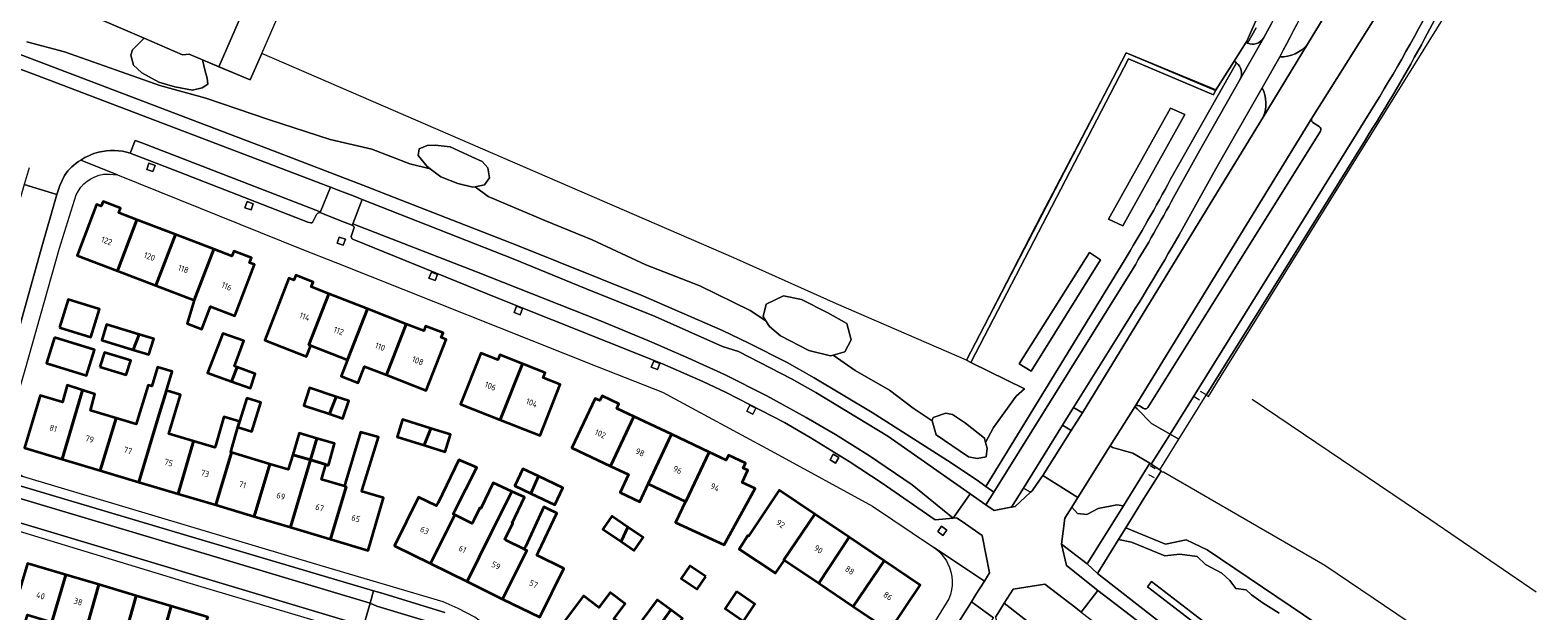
# Model space of a CAD drawing. Extents: x 151587 to 155483, y 462503 to 464608.
# Tile 132 of 236: x 153651 to 153873, y 463697 to 463782. Entities that reach past the tile are written whole.
import ezdxf
from ezdxf.enums import TextEntityAlignment as Align

# ---------------------------------------------------------------- set-up
doc = ezdxf.new("R2010")
doc.units = 0
doc.header["$LTSCALE"] = 0.5
for name, color, linetype, lineweight in [('B-RO-GR-BEPLANTING_CULTUUR_BOSPLANTSOEN-GV', 251, 'CONTINUOUS', 18), ('B-RO-GR-BEPLANTING_CULTUUR_HEESTERS-GV', 251, 'CONTINUOUS', 18), ('B-RO-GR-GROENVOORZIENING-GV', 251, 'CONTINUOUS', 18), ('B-RO-GR-HAAG-GV', 251, 'CONTINUOUS', 13), ('B-RO-IE-TERREINAFSCHEIDING_KUNSTMATIG_HEKWERK-G', 251, 'IE-TERREINAFSCHEIDING-KUNSTMATIG', 18), ('B-RO-OG-BEBOUWING-GV', 6, 'CONTINUOUS', 35), ('B-RO-OG-BEBOUWING-T18', 1, 'CONTINUOUS', 18), ('B-RO-OG-TERREIN_CULTUURSCHEIDING-GV', 251, 'CONTINUOUS', 18), ('B-RO-VH-VERHARDING_ASFALT-GV', 251, 'CONTINUOUS', 18), ('B-RO-VH-VERHARDING_BETONSTRAATSTEEN-GV', 251, 'CONTINUOUS', 18), ('B-RO-VH-VERHARDING_STRAATBAKSTEEN-GV', 251, 'CONTINUOUS', 18), ('B-RO-VH-VERHARDING_TEGEL-GV', 251, 'CONTINUOUS', 18)]:
    doc.layers.add(name, color=color, linetype=linetype, lineweight=lineweight)
doc.styles.add('NLCS-ISO-M200-T18', font='NLCS-ISO.ttf', dxfattribs={"height": 0.36})
doc.linetypes.add('IE-TERREINAFSCHEIDING-KUNSTMATIG', pattern='A,4,[82,NLCS.SHX,S=0.75,R=90,X=0,Y=0],4,-2', length=10)

msp = doc.modelspace()

# ---------------------------------------------------------------- linework, layer by layer
at = {"layer": 'B-RO-GR-BEPLANTING_CULTUUR_BOSPLANTSOEN-GV', "flags": 128}
msp.add_lwpolyline([(153883.464, 463674.623), (153860.93, 463690.085), (153841.525, 463703.221), (153817.722, 463716.972), (153817.484, 463717.005), (153817.385, 463717.194), (153817.025, 463716.622), (153814.831, 463713.085), (153812.15, 463708.763), (153818.019, 463706.374), (153821.047, 463707.008), (153824.146, 463705.529), (153858.799, 463682.145), (153858.165, 463677.99), (153856.052, 463671.369), (153856.616, 463669.256), (153861.053, 463664.96), (153865.349, 463660.382), (153867.181, 463657.635), (153883.814, 463655.565)], dxfattribs=at)
at = {"layer": 'B-RO-GR-BEPLANTING_CULTUUR_HEESTERS-GV', "flags": 128}
for points in [[(153650.007, 463780.548), (153655.581, 463779.054), (153663.086, 463776.395), (153669.644, 463774.064), (153676.421, 463772.206), (153685.821, 463769.001), (153694.784, 463766.123), (153700.941, 463764.666), (153706.515, 463762.517), (153709.543, 463761.78), (153709.065, 463762.146), (153707.76, 463763.756), (153707.89, 463764.756), (153709.108, 463765.234), (153710.283, 463765.278), (153712.457, 463765.017), (153715.676, 463763.538), (153717.198, 463762.886), (153718.024, 463761.929), (153718.285, 463760.45), (153717.546, 463759.406), (153716.179, 463759.133), (153718.065, 463757.709), (153726.444, 463754.139), (153733.403, 463751.298), (153741.346, 463747.619), (153749.325, 463744.486), (153756.721, 463740.843), (153759.052, 463739.339), (153758.647, 463739.965), (153759.082, 463741.791), (153761.648, 463743.053), (153764.301, 463742.487), (153768.216, 463740.53), (153770.999, 463738.921), (153771.652, 463736.529), (153770.695, 463734.746), (153768.961, 463734.276), (153772.205, 463732.027), (153777.269, 463729.113), (153780.767, 463726.454), (153783.61, 463724.583), (153783.577, 463724.698), (153783.715, 463725.044), (153785.586, 463725.691), (153786.579, 463725.506), (153788.52, 463724.236), (153791.314, 463721.995), (153791.479, 463721.395), (153792.644, 463723.613), (153795.96, 463728.24), (153797.208, 463729.293), (153789.273, 463733.2), (153788.652, 463733.522), (153769.453, 463741.865), (153754.305, 463748.633), (153684.7, 463778.823), (153682.994, 463774.907), (153678.365, 463776.854), (153675.932, 463777.878), (153676.314, 463776.195), (153676.619, 463775.151), (153676.706, 463774.281), (153675.879, 463773.759), (153674.444, 463773.411), (153671.835, 463773.889), (153669.486, 463774.585), (153667.007, 463775.934), (153665.746, 463777.064), (153665.354, 463778.543), (153665.615, 463779.326), (153667.34, 463781.051), (153652.764, 463787.374)], [(153858.799, 463682.145), (153824.146, 463705.529), (153821.047, 463707.008), (153818.019, 463706.374), (153812.15, 463708.763), (153811.101, 463707.071), (153813.014, 463706.661), (153817.89, 463704.624), (153820.146, 463704.915), (153822.693, 463704.551), (153823.93, 463703.387), (153826.332, 463702.077), (153827.496, 463700.986), (153828.369, 463699.821), (153829.897, 463699.603), (153830.698, 463698.876), (153832.444, 463697.639), (153834.773, 463696.183)]]:
    msp.add_lwpolyline(points, dxfattribs=at)
for points in [[(153675.932, 463777.878), (153673.989, 463778.696), (153672.989, 463778.6), (153667.34, 463781.051), (153665.615, 463779.326), (153665.354, 463778.543), (153665.746, 463777.064), (153667.007, 463775.934), (153669.486, 463774.585), (153671.835, 463773.889), (153674.444, 463773.411), (153675.879, 463773.759), (153676.706, 463774.281), (153676.619, 463775.151), (153676.314, 463776.195)], [(153716.179, 463759.133), (153717.546, 463759.406), (153718.285, 463760.45), (153718.024, 463761.929), (153717.198, 463762.886), (153715.676, 463763.538), (153712.457, 463765.017), (153710.283, 463765.278), (153709.108, 463765.234), (153707.89, 463764.756), (153707.76, 463763.756), (153709.065, 463762.146), (153709.543, 463761.78), (153711.109, 463760.581), (153713.588, 463759.624), (153715.806, 463759.058)], [(153768.961, 463734.276), (153770.695, 463734.746), (153771.652, 463736.529), (153770.999, 463738.921), (153768.216, 463740.53), (153764.301, 463742.487), (153761.648, 463743.053), (153759.082, 463741.791), (153758.647, 463739.965), (153759.052, 463739.339), (153759.604, 463738.486), (153761.213, 463737.138), (153765.389, 463734.963), (153768.607, 463734.18)], [(153783.61, 463724.583), (153784.201, 463722.526), (153788.937, 463719.246), (153790.206, 463718.993), (153791.568, 463719.27), (153791.707, 463720.563), (153791.479, 463721.395), (153791.314, 463721.995), (153788.52, 463724.236), (153786.579, 463725.506), (153785.586, 463725.691), (153783.715, 463725.044), (153783.577, 463724.698)]]:
    msp.add_lwpolyline(points, close=True, dxfattribs=at)
at = {"layer": 'B-RO-GR-GROENVOORZIENING-GV', "flags": 128}
for points in [[(153789.273, 463733.2), (153812.53, 463778.019), (153825.115, 463772.688), (153825.388, 463773.333), (153812.207, 463778.916), (153788.652, 463733.522)], [(153668.627, 463761.382), (153668.947, 463762.287), (153668.042, 463762.607), (153667.722, 463761.703)], [(153683.107, 463755.71), (153683.427, 463756.615), (153682.522, 463756.935), (153682.202, 463756.031)], [(153696.695, 463750.486), (153697.015, 463751.391), (153696.11, 463751.711), (153695.79, 463750.807)], [(153709.716, 463746.531), (153709.353, 463745.642), (153710.241, 463745.279), (153710.604, 463746.167)], [(153722.24, 463741.485), (153721.895, 463740.589), (153722.79, 463740.244), (153723.135, 463741.14)], [(153742.506, 463733.397), (153742.155, 463732.503), (153743.048, 463732.152), (153743.399, 463733.045)], [(153756.257, 463726.024), (153757.109, 463725.581), (153757.552, 463726.432), (153756.701, 463726.875)], [(153768.989, 463719.648), (153768.516, 463718.813), (153769.35, 463718.339), (153769.824, 463719.174)], [(153784.975, 463709.005), (153784.41, 463708.228), (153785.185, 463707.663), (153785.75, 463708.439)]]:
    msp.add_lwpolyline(points, close=True, dxfattribs=at)
at = {"layer": 'B-RO-GR-HAAG-GV', "flags": 128}
msp.add_lwpolyline([(153789.273, 463733.2), (153812.53, 463778.019), (153825.115, 463772.688), (153825.388, 463773.333), (153812.207, 463778.916), (153788.652, 463733.522)], close=True, dxfattribs=at)
at = {"layer": 'B-RO-IE-TERREINAFSCHEIDING_KUNSTMATIG_HEKWERK-G', "flags": 128}
for points in [[(153829.898, 463780.455), (153829.999, 463780.614), (153841.615, 463806.975), (153841.45, 463807.086)], [(153826.092, 463730.983), (153862.343, 463789.367), (153866.336, 463795.302)], [(153828.124, 463777.653), (153829.898, 463780.455)], [(153825.449, 463773.432), (153823.781, 463774.123), (153812.207, 463778.916), (153799.731, 463755.019), (153788.652, 463733.522), (153769.453, 463741.865), (153754.305, 463748.633), (153684.7, 463778.823), (153682.994, 463774.907), (153675.932, 463777.878)], [(153788.652, 463733.522), (153812.207, 463778.916), (153825.388, 463773.333)], [(153825.388, 463773.333), (153828.124, 463777.653)], [(153824.341, 463728.165), (153826.092, 463730.983)], [(153823.008, 463727.638), (153822.258, 463728.138)], [(153823.11, 463728.936), (153823.907, 463728.493)], [(153830.818, 463727.781), (153857.136, 463709.949), (153872.707, 463699.337)], [(153816.509, 463717.467), (153815.73, 463717.939)], [(153816.406, 463716.178), (153815.556, 463716.593)]]:
    msp.add_lwpolyline(points, dxfattribs=at)
at = {"layer": 'B-RO-OG-BEBOUWING-GV', "flags": 128}
for points in [[(153663.382, 463746.707), (153666.256, 463754.247), (153663.579, 463755.268), (153663.851, 463755.983), (153661.277, 463756.964), (153661.004, 463756.249), (153660.285, 463756.523), (153657.44, 463748.976)], [(153663.382, 463746.707), (153669.054, 463744.543), (153671.932, 463752.084), (153666.256, 463754.247)], [(153671.932, 463752.084), (153669.054, 463744.543), (153674.732, 463742.375), (153677.608, 463749.92)], [(153677.608, 463749.92), (153674.732, 463742.375), (153673.661, 463738.924), (153675.826, 463738.092), (153677.122, 463741.463), (153680.691, 463740.091), (153683.594, 463747.64), (153682.875, 463747.914), (153683.145, 463748.624), (153680.556, 463749.61), (153680.286, 463748.899)], [(153691.93, 463735.687), (153691.613, 463735.811), (153694.555, 463743.343), (153691.993, 463744.346), (153692.272, 463745.057), (153689.705, 463746.07), (153689.423, 463745.351), (153688.698, 463745.635), (153685.114, 463736.478), (153691.297, 463734.058)], [(153654.854, 463738.349), (153659.456, 463736.92), (153660.745, 463741.076), (153656.143, 463742.504)], [(153694.555, 463743.343), (153691.613, 463735.811), (153691.93, 463735.687), (153697.342, 463733.577), (153700.282, 463741.102)], [(153697.342, 463733.577), (153696.404, 463731.176), (153698.894, 463730.203), (153699.831, 463732.606), (153703.072, 463731.342), (153706.009, 463738.861), (153700.282, 463741.102)], [(153654.086, 463736.902), (153652.914, 463733.099), (153658.841, 463731.271), (153660.014, 463735.075)], [(153666.575, 463737.339), (153661.788, 463738.812), (153661.077, 463736.501), (153665.709, 463735.075)], [(153665.709, 463735.075), (153668.042, 463734.357), (153668.754, 463736.669), (153666.575, 463737.339)], [(153680.235, 463730.381), (153681.065, 463732.509), (153680.678, 463732.651), (153682.035, 463736.392), (153678.95, 463737.493), (153676.67, 463731.653)], [(153706.009, 463738.861), (153703.072, 463731.342), (153708.935, 463729.055), (153711.871, 463736.583), (153711.153, 463736.861), (153711.429, 463737.574), (153708.852, 463738.57), (153708.576, 463737.857)], [(153660.814, 463732.57), (153664.701, 463731.355), (153665.359, 463733.459), (153661.471, 463734.673)], [(153723.139, 463732.985), (153719.82, 463734.298), (153719.527, 463733.557), (153716.983, 463734.564), (153714.01, 463727.051), (153719.872, 463724.73)], [(153666.562, 463715.537), (153669.418, 463725.08), (153670.608, 463729.056), (153671.439, 463731.834), (153669.3, 463732.505), (153668.469, 463729.694), (153667.921, 463729.857), (153666.298, 463724.587), (153666.148, 463724.083), (153663.206, 463724.961), (153660.856, 463717.239)], [(153680.235, 463730.381), (153683.006, 463729.392), (153683.721, 463731.53), (153681.065, 463732.509)], [(153723.139, 463732.985), (153719.872, 463724.73), (153725.734, 463722.41), (153728.708, 463729.923), (153726.193, 463730.919), (153726.486, 463731.66)], [(153655.23, 463718.917), (153658.21, 463729.111), (153655.965, 463729.829), (153655.269, 463727.329), (153651.975, 463728.311), (153649.668, 463720.576)], [(153660.856, 463717.239), (153663.206, 463724.961), (153659.426, 463726.088), (153660.076, 463728.515), (153658.21, 463729.111), (153655.23, 463718.917)], [(153672.333, 463713.815), (153674.623, 463721.555), (153670.955, 463722.649), (153672.681, 463728.437), (153670.608, 463729.056), (153669.418, 463725.08), (153666.562, 463715.537)], [(153681.167, 463723.643), (153683.194, 463722.994), (153684.546, 463727.264), (153682.465, 463727.94), (153681.383, 463724.454)], [(153694.695, 463725.584), (153695.669, 463728.123), (153691.746, 463729.43), (153690.887, 463726.852)], [(153695.669, 463728.123), (153694.695, 463725.584), (153696.66, 463724.929), (153697.519, 463727.507)], [(153736.118, 463717.899), (153739.56, 463725.21), (153737.059, 463726.387), (153737.384, 463727.08), (153734.883, 463728.257), (153734.557, 463727.565), (153733.86, 463727.893), (153730.419, 463720.583)], [(153681.383, 463724.454), (153679.086, 463725.157), (153677.896, 463721.049), (153677.767, 463720.617), (153674.623, 463721.555), (153672.333, 463713.815), (153677.887, 463712.158), (153680.211, 463719.888), (153680.102, 463719.921), (153680.22, 463720.319), (153681.167, 463723.643)], [(153708.644, 463720.965), (153709.615, 463723.462), (153705.442, 463724.78), (153704.637, 463722.23)], [(153708.644, 463720.965), (153711.74, 463719.987), (153712.545, 463722.537), (153709.615, 463723.462)], [(153741.682, 463715.28), (153745.124, 463722.59), (153739.56, 463725.21), (153736.118, 463717.899), (153738.787, 463716.643), (153737.544, 463714.001), (153740.439, 463712.638)], [(153689.25, 463719.573), (153691.858, 463718.795), (153692.808, 463721.982), (153690.196, 463722.744)], [(153694.515, 463718.002), (153695.42, 463721.22), (153692.808, 463721.982), (153691.858, 463718.795), (153694.115, 463718.121)], [(153696.882, 463714.915), (153697.125, 463714.843), (153694.807, 463707.111), (153700.356, 463705.456), (153702.663, 463713.191), (153699.45, 463714.15), (153699.514, 463714.366), (153701.921, 463722.149), (153699.245, 463722.906), (153697.001, 463715.312)], [(153745.124, 463722.59), (153741.682, 463715.28), (153747.183, 463712.69), (153747.247, 463712.66), (153750.689, 463719.971)], [(153683.543, 463710.471), (153685.88, 463718.197), (153680.211, 463719.888), (153677.887, 463712.158)], [(153685.88, 463718.197), (153683.543, 463710.471), (153688.899, 463708.874), (153691.858, 463718.795), (153689.25, 463719.573), (153688.598, 463717.386)], [(153747.183, 463712.69), (153745.736, 463709.585), (153752.902, 463706.247), (153757.468, 463714.579), (153755.536, 463715.478), (153756.388, 463717.287), (153755.701, 463717.611), (153756.026, 463718.303), (153753.52, 463719.483), (153753.194, 463718.791), (153750.689, 463719.971), (153747.247, 463712.66)], [(153694.807, 463707.111), (153697.125, 463714.843), (153696.882, 463714.915), (153693.486, 463715.928), (153694.115, 463718.121), (153691.858, 463718.795), (153688.899, 463708.874)], [(153709.599, 463703.504), (153713.18, 463710.684), (153712.943, 463710.801), (153713.174, 463711.27), (153716.391, 463717.675), (153713.77, 463718.837), (153710.715, 463712.487), (153710.482, 463712.014), (153707.814, 463713.329), (153704.267, 463706.132)], [(153725.519, 463716.394), (153723.212, 463717.486), (153722.018, 463714.962), (153724.381, 463713.844)], [(153714.968, 463700.858), (153718.539, 463708.042), (153719.187, 463709.344), (153721.581, 463714.161), (153718.837, 463715.437), (153716.999, 463711.653), (153716.837, 463711.734), (153715.971, 463709.897), (153715.738, 463709.423), (153713.18, 463710.684), (153709.599, 463703.504)], [(153725.519, 463716.394), (153724.381, 463713.844), (153727.907, 463712.175), (153729.101, 463714.699)], [(153714.968, 463700.858), (153720.216, 463698.271), (153723.804, 463705.447), (153723.411, 463705.641), (153720.704, 463706.976), (153720.547, 463707.053), (153721.727, 463709.444), (153721.62, 463709.49), (153723.432, 463713.301), (153721.581, 463714.161), (153719.187, 463709.344), (153718.539, 463708.042)], [(153761.812, 463703.988), (153761.691, 463704.069), (153766.266, 463710.797), (153761.031, 463714.319), (153756.489, 463707.57), (153756.398, 463707.629), (153755.128, 463705.649), (153760.479, 463702.081)], [(153720.216, 463698.271), (153725.705, 463695.566), (153729.252, 463702.762), (153725.244, 463704.738), (153725.49, 463705.237), (153728.194, 463710.966), (153726.875, 463711.588), (153726.302, 463711.858), (153723.625, 463706.075), (153723.411, 463705.641), (153723.804, 463705.447)], [(153738.695, 463708.892), (153736.308, 463710.516), (153734.989, 463708.577), (153737.686, 463706.742)], [(153761.812, 463703.988), (153766.847, 463700.6), (153771.346, 463707.378), (153766.266, 463710.797), (153761.691, 463704.069)], [(153737.686, 463706.742), (153739.617, 463705.429), (153740.936, 463707.368), (153738.695, 463708.892)], [(153771.346, 463707.378), (153766.847, 463700.6), (153771.935, 463697.176), (153776.509, 463703.904)], [(153655.755, 463701.842), (153650.14, 463703.511), (153646.233, 463690.452), (153646.638, 463690.325), (153648.314, 463689.827), (153650.126, 463695.923), (153650.601, 463695.782), (153653.718, 463694.855)], [(153776.509, 463703.904), (153771.935, 463697.176), (153777.275, 463693.583), (153781.817, 463700.332)], [(153656.948, 463687.317), (153660.627, 463700.394), (153655.755, 463701.842), (153653.718, 463694.855), (153656.719, 463693.963), (153654.922, 463687.919), (153656.689, 463687.394)], [(153750.175, 463701.584), (153747.82, 463703.181), (153746.56, 463701.322), (153748.915, 463699.726)], [(153660.627, 463700.394), (153656.948, 463687.317), (153658.933, 463686.727), (153660.73, 463692.772), (153664.161, 463691.752), (153666.159, 463698.749)], [(153731.989, 463688.731), (153736.854, 463695.194), (153736.646, 463695.35), (153738.304, 463697.562), (153736.069, 463699.237), (153734.411, 463697.024), (153732.132, 463698.731), (153727.283, 463692.256)], [(153754.706, 463699.36), (153753.025, 463696.858), (153755.769, 463695.015), (153757.45, 463697.518)], [(153667.555, 463684.131), (153671.304, 463697.219), (153666.159, 463698.749), (153664.161, 463691.752), (153667.348, 463690.805), (153665.542, 463684.73)], [(153671.304, 463697.219), (153667.555, 463684.131), (153669.571, 463683.532), (153671.387, 463689.642), (153674.648, 463688.673), (153676.711, 463695.612)], [(153731.989, 463688.731), (153736.637, 463685.25), (153741.441, 463691.758), (153742.758, 463693.541), (153745.052, 463696.648), (153743.035, 463698.147), (153739.79, 463693.777), (153739.415, 463693.276), (153736.854, 463695.194)], [(153741.42, 463681.667), (153746.243, 463688.162), (153743.231, 463690.418), (153743.6, 463690.912), (153746.736, 463695.398), (153745.052, 463696.648), (153742.758, 463693.541), (153741.441, 463691.758), (153736.637, 463685.25)]]:
    msp.add_lwpolyline(points, close=True, dxfattribs=at)
at = {"layer": 'B-RO-OG-TERREIN_CULTUURSCHEIDING-GV', "flags": 128}
for points in [[(153765.788, 463847.863), (153781.624, 463841.006), (153841.93, 463807.963), (153841.45, 463807.086), (153841.615, 463806.975), (153829.999, 463780.614), (153829.898, 463780.455), (153830.117, 463780.316), (153831.384, 463782.595)], [(153838.948, 463780.181), (153849.728, 463797.906), (153851.771, 463801.583)], [(153858.909, 463789.23), (153862.628, 463796.271), (153861.415, 463796.899), (153857.998, 463798.538), (153843.265, 463775.116), (153839.614, 463769.266)], [(153873.219, 463795.221), (153869.44, 463796.948), (153865.184, 463795.74), (153864.851, 463795.087), (153863.981, 463795.555), (153856.283, 463781.048)], [(153847.497, 463766.082), (153835.115, 463746.125), (153824.029, 463728.36), (153824.341, 463728.165), (153826.092, 463730.983), (153862.343, 463789.367), (153866.336, 463795.302), (153866.503, 463795.549), (153868.724, 463796.229), (153870.513, 463796.147), (153874.743, 463794.443), (153878.648, 463792.648), (153896.885, 463784.01), (153898.118, 463783.427), (153909.33, 463778.132), (153925.815, 463770.691)], [(153646.974, 463779.454), (153685.637, 463764.73), (153700.211, 463759.11), (153703.21, 463757.953), (153722.417, 463750.461), (153740.659, 463743.119), (153752.637, 463737.916), (153756.529, 463736.033), (153762.205, 463733.195), (153766.157, 463730.925), (153774.742, 463725.789), (153785.853, 463718.714), (153790.071, 463715.938), (153791.488, 463714.904), (153811.937, 463748.204)], [(153759.052, 463739.339), (153756.721, 463740.843), (153749.325, 463744.486), (153741.346, 463747.619), (153733.403, 463751.298), (153726.444, 463754.139), (153718.065, 463757.709), (153716.179, 463759.133), (153715.806, 463759.058), (153713.588, 463759.624), (153711.109, 463760.581), (153709.543, 463761.78), (153706.515, 463762.517), (153700.941, 463764.666), (153694.784, 463766.123), (153685.821, 463769.001), (153676.421, 463772.206), (153669.644, 463774.064), (153663.086, 463776.395), (153655.581, 463779.054), (153650.007, 463780.548)], [(153818.77, 463760.249), (153828.479, 463777.428), (153828.124, 463777.653), (153825.388, 463773.333), (153825.115, 463772.688), (153812.53, 463778.019), (153789.273, 463733.2), (153797.208, 463729.293), (153795.96, 463728.24), (153792.644, 463723.613), (153791.479, 463721.395), (153791.707, 463720.563), (153791.568, 463719.27), (153790.206, 463718.993), (153788.937, 463719.246), (153784.201, 463722.526), (153783.61, 463724.583), (153780.767, 463726.454), (153777.269, 463729.113), (153772.205, 463732.027), (153768.961, 463734.276), (153768.607, 463734.18), (153765.389, 463734.963), (153761.213, 463737.138), (153759.604, 463738.486), (153759.052, 463739.339)], [(153832.257, 463773.733), (153825.434, 463761.794), (153820.007, 463752.013)], [(153813.49, 463726.637), (153813.481, 463726.624), (153813.84, 463726.361), (153815.923, 463724.159), (153818.677, 463722.624), (153834.055, 463747.289), (153848.951, 463771.382)], [(153804.443, 463726.527), (153805.748, 463725.772), (153824.604, 463756.625), (153832.419, 463769.4)], [(153839.764, 463768.601), (153840.688, 463768.031)], [(153840.875, 463767.36), (153827.942, 463746.636), (153815.416, 463726.542)], [(153811.324, 463737.584), (153804.443, 463726.527)], [(153814.713, 463726.43), (153814.163, 463726.775)], [(153834.773, 463696.183), (153832.444, 463697.639), (153830.698, 463698.876), (153829.897, 463699.603), (153828.369, 463699.821), (153827.496, 463700.986), (153826.332, 463702.077), (153823.93, 463703.387), (153822.693, 463704.551), (153820.146, 463704.915), (153817.89, 463704.624), (153813.014, 463706.661), (153811.101, 463707.071), (153807.969, 463702.023), (153808.414, 463701.677), (153824.078, 463689.49)]]:
    msp.add_lwpolyline(points, dxfattribs=at)
at = {"layer": 'B-RO-OG-TERREIN_CULTUURSCHEIDING-GV'}
for points in [[(153842.492, 463794.205, -0.0259198), (153834.858, 463778.326)], [(153848.951, 463771.382, 0.0206348), (153858.909, 463789.23)], [(153834.858, 463778.326, 0.2403575), (153838.948, 463780.181)], [(153856.283, 463781.048, -0.0191129), (153847.497, 463766.082)], [(153832.419, 463769.4, 0.2307836), (153832.257, 463773.733)], [(153839.614, 463769.266, 0.4031849), (153839.764, 463768.601)], [(153840.688, 463768.031, -0.3890728), (153840.875, 463767.36)], [(153811.937, 463748.204, 0.0105778), (153818.77, 463760.249)], [(153820.007, 463752.013, -0.0114263), (153811.324, 463737.584)], [(153814.163, 463726.775, 0.4159265), (153813.49, 463726.637)], [(153815.416, 463726.542, -0.4381069), (153814.713, 463726.43)]]:
    msp.add_lwpolyline(points, format="xyb", dxfattribs=at)
at = {"layer": 'B-RO-OG-TERREIN_CULTUURSCHEIDING-GV', "flags": 128}
for points in [[(153818.756, 463770.713), (153820.857, 463769.8), (153811.722, 463753.358), (153809.621, 463754.363)], [(153818.756, 463770.713), (153809.621, 463754.363), (153811.722, 463753.358), (153820.857, 463769.8)], [(153808.432, 463748.354), (153806.776, 463749.426), (153796.44, 463732.984), (153798.174, 463731.895)], [(153808.432, 463748.354), (153798.174, 463731.895), (153796.44, 463732.984), (153806.776, 463749.426)], [(153798.098, 463714.025), (153798.279, 463714.193), (153798.324, 463714.234), (153799.001, 463715.199), (153799.899, 463716.494), (153804.091, 463723.144), (153802.832, 463723.914), (153797.047, 463714.63)], [(153805.074, 463713.238), (153804.194, 463711.832), (153805.009, 463710.881), (153806.392, 463710.736), (153808.066, 463711.609), (153810.831, 463712.192), (153811.802, 463712.042), (153815.7, 463718.306), (153813.175, 463719.796), (153810.198, 463720.631), (153809.836, 463720.878)], [(153806.463, 463703.465), (153811.802, 463712.042), (153810.831, 463712.192), (153808.066, 463711.609), (153806.392, 463710.736), (153805.009, 463710.881), (153804.194, 463711.832), (153803.178, 463710.207), (153802.684, 463706.351)], [(153815.344, 463700.051), (153848.594, 463674.455), (153849.204, 463675.247), (153815.954, 463700.843)], [(153815.344, 463700.051), (153815.954, 463700.843), (153849.204, 463675.247), (153848.594, 463674.455)]]:
    msp.add_lwpolyline(points, close=True, dxfattribs=at)
at = {"layer": 'B-RO-VH-VERHARDING_ASFALT-GV', "flags": 128}
for points in [[(153813.49, 463726.637), (153839.614, 463769.266), (153843.265, 463775.116), (153857.998, 463798.538), (153851.771, 463801.583), (153849.728, 463797.906), (153838.948, 463780.181), (153832.419, 463769.4), (153824.604, 463756.625), (153805.748, 463725.772), (153804.091, 463723.144), (153799.899, 463716.494), (153805.074, 463713.238), (153809.836, 463720.878), (153813.481, 463726.624)], [(153786.694, 463710.218), (153789.184, 463713.787), (153777.025, 463722.303), (153766.449, 463728.753), (153762.854, 463730.783), (153755.009, 463734.787), (153752.631, 463735.566), (153742.705, 463739.991), (153732.451, 463744.089), (153721.79, 463748.498), (153699.501, 463757.259), (153698.118, 463753.666), (153716.358, 463746.578), (153734.633, 463739.324), (153742.211, 463736.169), (153747.633, 463733.849), (153752.962, 463731.44), (153759.193, 463728.275), (153765.011, 463725.08), (153769.349, 463722.533), (153774.331, 463719.4), (153780.62, 463715.146)], [(153875.576, 463638.502), (153878.158, 463641.293), (153875.907, 463643.368), (153866.92, 463651.327), (153846.344, 463668.851), (153840.804, 463673.705), (153822.695, 463688.315), (153808.015, 463699.515), (153805.584, 463696.338), (153816.695, 463687.862), (153826.322, 463680.231), (153839.402, 463669.689), (153850.695, 463660.289), (153862.389, 463650.28)]]:
    msp.add_lwpolyline(points, close=True, dxfattribs=at)
for points in [[(153665.288, 463764.073), (153666.026, 463765.981), (153666.966, 463765.618), (153693.278, 463755.444), (153693.279, 463755.315), (153694.846, 463759.089), (153652.987, 463775.037), (153641.077, 463779.471), (153637.433, 463780.822), (153632.703, 463782.508), (153620.726, 463786.92), (153610.765, 463790.414), (153593.115, 463796.201), (153591.811, 463792.542), (153591.836, 463792.529), (153609.633, 463786.6), (153627.971, 463780.231), (153642.38, 463774.884), (153645.841, 463773.6), (153645.219, 463771.924)], [(153839.614, 463769.266), (153813.49, 463726.637)], [(153840.688, 463768.031), (153839.764, 463768.601)], [(153693.279, 463755.315), (153693.278, 463755.444), (153666.966, 463765.618), (153666.026, 463765.981), (153665.288, 463764.073), (153671.681, 463761.655), (153691.483, 463753.923), (153691.9, 463753.805)], [(153815.416, 463726.542), (153827.942, 463746.636), (153840.875, 463767.36)], [(153650.352, 463761.921), (153649.633, 463759.454), (153654.458, 463757.977), (153654.631, 463758.584), (153654.873, 463759.31), (153655.557, 463760.814)], [(153692.187, 463753.847), (153692.735, 463755.022)], [(153698.265, 463752.992), (153697.877, 463751.803)], [(153698.233, 463751.356), (153719.507, 463742.661), (153743.82, 463732.998), (153749.764, 463730.396), (153753.211, 463728.752), (153761.799, 463724.33), (153765.572, 463722.121), (153771.335, 463718.568), (153776.207, 463715.374), (153784.048, 463709.972), (153786.694, 463710.218), (153780.62, 463715.146), (153774.331, 463719.4), (153769.349, 463722.533), (153765.011, 463725.08), (153759.193, 463728.275), (153752.962, 463731.44), (153747.633, 463733.849), (153742.211, 463736.169), (153734.633, 463739.324), (153716.358, 463746.578), (153698.118, 463753.666), (153698.03, 463753.438)], [(153814.163, 463726.775), (153814.713, 463726.43)]]:
    msp.add_lwpolyline(points, dxfattribs=at)
at = {"layer": 'B-RO-VH-VERHARDING_ASFALT-GV'}
for points in [[(153839.764, 463768.601, -0.4031849), (153839.614, 463769.266)], [(153840.875, 463767.36, 0.3890728), (153840.688, 463768.031)], [(153657.969, 463763.07, -0.0804033), (153660.618, 463764.227)], [(153660.618, 463764.227, -0.1451795), (153665.288, 463764.073)], [(153655.557, 463760.814, -0.0921139), (153657.969, 463763.07)], [(153692.735, 463755.022, -0.3098766), (153693.279, 463755.315)], [(153691.9, 463753.805, 0.2647475), (153692.187, 463753.847)], [(153698.03, 463753.438, -0.5128418), (153698.265, 463752.992)], [(153697.877, 463751.803, 0.344902), (153698.233, 463751.356)], [(153813.49, 463726.637, -0.4159265), (153814.163, 463726.775)], [(153814.713, 463726.43, 0.4381069), (153815.416, 463726.542)]]:
    msp.add_lwpolyline(points, format="xyb", dxfattribs=at)
at = {"layer": 'B-RO-VH-VERHARDING_BETONSTRAATSTEEN-GV', "flags": 128}
for points in [[(153640.314, 463788.395), (153639.341, 463785.858), (153638.213, 463782.92), (153641.857, 463781.551), (153642.721, 463783.535), (153652.764, 463787.374), (153667.34, 463781.051), (153672.989, 463778.6), (153673.989, 463778.696), (153675.932, 463777.878), (153678.365, 463776.854), (153688.149, 463799.335), (153677.554, 463803.91), (153677.992, 463804.925), (153675.686, 463805.963)], [(153830.117, 463780.316), (153829.898, 463780.455), (153828.124, 463777.653), (153828.479, 463777.428)], [(153829.048, 463775.025), (153832.453, 463781.055)], [(153832.419, 463769.4), (153838.948, 463780.181)], [(153834.858, 463778.326), (153832.257, 463773.733)], [(153792.941, 463695.613), (153793.516, 463696.521), (153794.228, 463697.645), (153795.538, 463699.712), (153800.207, 463700.472), (153804.791, 463696.946), (153805.584, 463696.338), (153808.015, 463699.515), (153803.4, 463703.199), (153802.684, 463706.351), (153803.178, 463710.207), (153804.194, 463711.832), (153805.074, 463713.238), (153799.899, 463716.494), (153799.001, 463715.199), (153798.324, 463714.234), (153798.279, 463714.193), (153798.098, 463714.025), (153795.846, 463711.94), (153795.299, 463711.832), (153795.174, 463711.807), (153792.74, 463711.322), (153791.506, 463712.178), (153789.184, 463713.787), (153786.694, 463710.218), (153787.172, 463710.262), (153788.002, 463709.691), (153790.945, 463707.666), (153792.063, 463702.13), (153791.293, 463700.901), (153790.046, 463698.912), (153789.389, 463697.864), (153792.615, 463695.493)], [(153711.699, 463696.27), (153702.242, 463699.163), (153701.184, 463699.476), (153700.655, 463697.653), (153701.678, 463697.235), (153711.784, 463694.186), (153712.673, 463693.831), (153713.326, 463693.502), (153722.113, 463687.018), (153723.144, 463686.315), (153724.302, 463687.869)]]:
    msp.add_lwpolyline(points, dxfattribs=at)
for points in [[(153678.365, 463776.854), (153682.994, 463774.907), (153684.7, 463778.823), (153692.683, 463797.141), (153692.762, 463797.324), (153692.128, 463797.6), (153688.149, 463799.335)], [(153699.501, 463757.259), (153698.313, 463757.727), (153695.958, 463758.652), (153694.846, 463759.089), (153693.279, 463755.315), (153694.454, 463754.851), (153696.847, 463753.905), (153698.03, 463753.438), (153698.118, 463753.666)], [(153818.677, 463722.624), (153815.923, 463724.159), (153813.84, 463726.361), (153813.481, 463726.624), (153809.836, 463720.878), (153810.198, 463720.631), (153813.175, 463719.796), (153815.7, 463718.306), (153815.902, 463718.173)], [(153819.983, 463721.876), (153818.677, 463722.624), (153815.902, 463718.173), (153817.156, 463717.346)], [(153647.7, 463713.515), (153673.255, 463705.875), (153700.655, 463697.653), (153701.184, 463699.476), (153673.111, 463707.78), (153649.179, 463714.943), (153646.797, 463713.788)], [(153795.299, 463711.832), (153795.846, 463711.94), (153798.098, 463714.025), (153797.047, 463714.63)], [(153708.531, 463683.386), (153709.205, 463684.583), (153713.893, 463687.217), (153715.22, 463687.962), (153720.099, 463684.325), (153721.105, 463683.575), (153723.144, 463686.315), (153722.113, 463687.018), (153713.326, 463693.502), (153712.673, 463693.831), (153711.784, 463694.186), (153701.678, 463697.235), (153700.655, 463697.653), (153699.673, 463694.26), (153700.702, 463693.909), (153702.708, 463693.226), (153703.607, 463691.804), (153706.888, 463686.613), (153706.643, 463686.198), (153705.992, 463685.097)], [(153781.579, 463673.28), (153782.549, 463679.36), (153792.615, 463695.493), (153789.389, 463697.864), (153778.273, 463680.267), (153777.393, 463675.04), (153769.172, 463661.799), (153772.809, 463659.427)]]:
    msp.add_lwpolyline(points, close=True, dxfattribs=at)
at = {"layer": 'B-RO-VH-VERHARDING_BETONSTRAATSTEEN-GV'}
for points in [[(153832.453, 463781.055, -0.3592324), (153830.117, 463780.316)], [(153838.948, 463780.181, -0.2403575), (153834.858, 463778.326)], [(153828.479, 463777.428, -0.3466273), (153829.048, 463775.025)], [(153832.257, 463773.733, -0.2307836), (153832.419, 463769.4)]]:
    msp.add_lwpolyline(points, format="xyb", dxfattribs=at)
at = {"layer": 'B-RO-VH-VERHARDING_STRAATBAKSTEEN-GV', "flags": 128}
for points in [[(153649.633, 463759.454), (153645.648, 463745.774), (153643.879, 463739.498), (153639.322, 463725.43), (153644.519, 463723.808), (153648.754, 463737.731), (153652.15, 463749.9), (153654.458, 463757.977)], [(153700.655, 463697.653), (153673.255, 463705.875), (153647.7, 463713.515), (153646.714, 463710.224), (153698.487, 463694.664), (153699.673, 463694.26)]]:
    msp.add_lwpolyline(points, close=True, dxfattribs=at)
at = {"layer": 'B-RO-VH-VERHARDING_TEGEL-GV', "flags": 128}
for points in [[(153856.283, 463781.048), (153863.981, 463795.555), (153862.628, 463796.271), (153858.909, 463789.23)], [(153831.384, 463782.595), (153830.117, 463780.316)], [(153641.077, 463779.471), (153652.987, 463775.037), (153694.846, 463759.089), (153695.958, 463758.652), (153698.313, 463757.727), (153699.501, 463757.259), (153721.79, 463748.498), (153732.451, 463744.089), (153742.705, 463739.991), (153752.631, 463735.566), (153755.009, 463734.787), (153762.854, 463730.783), (153766.449, 463728.753), (153777.025, 463722.303), (153789.184, 463713.787), (153791.506, 463712.178), (153792.667, 463714.043), (153791.488, 463714.904), (153790.071, 463715.938), (153785.853, 463718.714), (153774.742, 463725.789), (153766.157, 463730.925), (153762.205, 463733.195), (153756.529, 463736.033), (153752.637, 463737.916), (153740.659, 463743.119), (153722.417, 463750.461), (153703.21, 463757.953), (153700.211, 463759.11), (153685.637, 463764.73), (153646.974, 463779.454)], [(153832.453, 463781.055), (153829.048, 463775.025), (153822.825, 463764.078), (153819.198, 463757.554)], [(153828.479, 463777.428), (153818.77, 463760.249)], [(153820.007, 463752.013), (153825.434, 463761.794), (153832.257, 463773.733), (153834.858, 463778.326)], [(153819.198, 463757.554), (153822.825, 463764.078), (153829.048, 463775.025)], [(153848.951, 463771.382), (153834.055, 463747.289), (153818.677, 463722.624)], [(153818.677, 463722.624), (153819.983, 463721.876), (153824.029, 463728.36), (153835.115, 463746.125), (153847.497, 463766.082)], [(153691.9, 463753.805), (153691.483, 463753.923), (153671.681, 463761.655), (153665.288, 463764.073)], [(153663.38, 463760.892), (153657.969, 463763.07)], [(153657.969, 463763.07), (153663.38, 463760.892), (153663.391, 463760.888), (153690.615, 463749.938), (153695.87, 463747.843), (153734.18, 463732.573), (153743.781, 463728.803), (153760.361, 463719.842), (153774.771, 463711.985), (153783.623, 463706.046), (153783.789, 463705.928), (153791.293, 463700.901), (153792.063, 463702.13), (153790.945, 463707.666), (153788.002, 463709.691), (153787.172, 463710.262), (153786.694, 463710.218), (153784.048, 463709.972), (153776.207, 463715.374), (153771.335, 463718.568), (153765.572, 463722.121), (153761.799, 463724.33), (153753.211, 463728.752), (153749.764, 463730.396), (153743.82, 463732.998), (153719.507, 463742.661), (153698.233, 463751.356)], [(153655.557, 463760.814), (153654.873, 463759.31), (153654.631, 463758.584), (153654.458, 463757.977), (153652.15, 463749.9), (153648.754, 463737.731), (153644.519, 463723.808), (153644.215, 463722.809), (153643.03, 463718.913), (153643.485, 463718.105), (153645.067, 463717.63), (153645.352, 463717.775), (153645.489, 463717.503), (153649.361, 463716.341), (153648.174, 463717.207)], [(153661.328, 463760.984), (153662.22, 463761.013), (153663.38, 463760.892)], [(153646.966, 463722.445), (153649.783, 463732.107), (153654.828, 463750.046), (153657.308, 463757.955)], [(153692.735, 463755.022), (153692.187, 463753.847)], [(153698.03, 463753.438), (153696.847, 463753.905), (153694.454, 463754.851), (153693.279, 463755.315)], [(153697.877, 463751.803), (153698.265, 463752.992)], [(153811.937, 463748.204), (153791.488, 463714.904), (153792.667, 463714.043), (153813.227, 463747.078)], [(153813.227, 463747.078), (153792.667, 463714.043), (153791.506, 463712.178), (153792.74, 463711.322), (153795.174, 463711.807), (153795.299, 463711.832), (153797.047, 463714.63), (153802.832, 463723.914), (153804.443, 463726.527), (153811.324, 463737.584)], [(153758.541, 463664.186), (153726.495, 463687.848), (153725.074, 463688.907), (153716.13, 463695.576), (153713.634, 463696.861), (153711.464, 463697.877), (153693.3, 463703.213), (153649.361, 463716.341), (153645.489, 463717.503), (153645.786, 463716.917), (153644.93, 463716.485), (153644.497, 463717.341), (153645.067, 463717.63), (153643.485, 463718.105), (153645.697, 463714.177), (153646.656, 463713.838), (153646.797, 463713.788), (153649.179, 463714.943), (153673.111, 463707.78), (153701.184, 463699.476), (153702.242, 463699.163), (153711.699, 463696.27)], [(153766.097, 463665.911), (153761.891, 463659.057), (153766.64, 463659.512), (153768.292, 463660.71), (153768.462, 463660.92), (153769.172, 463661.799), (153767.336, 463663.023), (153770.596, 463668.057), (153773.971, 463673.493), (153778.273, 463680.267), (153789.389, 463697.864), (153790.046, 463698.912), (153791.293, 463700.901), (153783.789, 463705.928)], [(153879.902, 463642.429), (153871.841, 463649.604), (153866.645, 463654.125), (153856.086, 463663.312), (153839.888, 463676.9), (153824.078, 463689.49), (153808.414, 463701.677), (153807.969, 463702.023), (153806.463, 463703.465), (153802.684, 463706.351), (153803.4, 463703.199), (153808.015, 463699.515), (153822.695, 463688.315), (153840.804, 463673.705), (153846.344, 463668.851), (153866.92, 463651.327), (153875.907, 463643.368)], [(153805.584, 463696.338), (153804.791, 463696.946), (153800.207, 463700.472), (153795.538, 463699.712), (153794.228, 463697.645), (153802.726, 463691.011), (153837.655, 463663.681), (153844.851, 463657.915), (153854.076, 463649.894), (153863.122, 463641.846), (153881.481, 463625.686), (153894.726, 463611.15), (153895.139, 463609.923), (153895.258, 463609.055), (153895.059, 463608.587), (153898.294, 463611.36)], [(153786.045, 463698.306), (153766.519, 463666.578)], [(153802.726, 463691.011), (153794.228, 463697.645), (153793.516, 463696.521), (153792.941, 463695.613), (153793.054, 463695.17), (153793.708, 463692.607), (153781.579, 463673.28), (153772.809, 463659.427), (153772.188, 463658.445), (153771.386, 463657.178), (153772.466, 463653.639)]]:
    msp.add_lwpolyline(points, dxfattribs=at)
at = {"layer": 'B-RO-VH-VERHARDING_TEGEL-GV'}
for points in [[(153834.858, 463778.326, 0.0259198), (153842.492, 463794.205)], [(153832.453, 463781.055, 0.0249183), (153836.904, 463790.006)], [(153836.904, 463790.006, -0.0249183), (153832.453, 463781.055)], [(153858.909, 463789.23, -0.0206348), (153848.951, 463771.382)], [(153830.117, 463780.316, 0.3592324), (153832.453, 463781.055)], [(153847.497, 463766.082, 0.0191129), (153856.283, 463781.048)], [(153829.048, 463775.025, 0.3466273), (153828.479, 463777.428)], [(153660.618, 463764.227, 0.0804033), (153657.969, 463763.07)], [(153665.288, 463764.073, 0.1451795), (153660.618, 463764.227)], [(153657.969, 463763.07, 0.0921139), (153655.557, 463760.814)], [(153657.308, 463757.955, -0.2464336), (153661.328, 463760.984)], [(153818.77, 463760.249, -0.0105778), (153811.937, 463748.204)], [(153819.198, 463757.554, -0.0129299), (153813.227, 463747.078)], [(153813.227, 463747.078, 0.0129299), (153819.198, 463757.554)], [(153693.279, 463755.315, 0.3098766), (153692.735, 463755.022)], [(153692.187, 463753.847, -0.2647475), (153691.9, 463753.805)], [(153698.265, 463752.992, 0.5128418), (153698.03, 463753.438)], [(153698.233, 463751.356, -0.344902), (153697.877, 463751.803)], [(153811.324, 463737.584, 0.0114263), (153820.007, 463752.013)], [(153783.789, 463705.928, -0.1241816), (153785.873, 463703.55)], [(153785.873, 463703.55, -0.218538), (153786.045, 463698.306)]]:
    msp.add_lwpolyline(points, format="xyb", dxfattribs=at)
at = {"layer": 'B-RO-VH-VERHARDING_TEGEL-GV', "flags": 128}
for points in [[(153668.627, 463761.382), (153667.722, 463761.703), (153668.042, 463762.607), (153668.947, 463762.287)], [(153683.107, 463755.71), (153682.202, 463756.031), (153682.522, 463756.935), (153683.427, 463756.615)], [(153696.695, 463750.486), (153695.79, 463750.807), (153696.11, 463751.711), (153697.015, 463751.391)], [(153709.716, 463746.531), (153710.604, 463746.167), (153710.241, 463745.279), (153709.353, 463745.642)], [(153722.24, 463741.485), (153723.135, 463741.14), (153722.79, 463740.244), (153721.895, 463740.589)], [(153742.506, 463733.397), (153743.399, 463733.045), (153743.048, 463732.152), (153742.155, 463732.503)], [(153756.257, 463726.024), (153756.701, 463726.875), (153757.552, 463726.432), (153757.109, 463725.581)], [(153804.443, 463726.527), (153802.832, 463723.914), (153804.091, 463723.144), (153805.748, 463725.772)], [(153768.989, 463719.648), (153769.824, 463719.174), (153769.35, 463718.339), (153768.516, 463718.813)], [(153807.969, 463702.023), (153811.101, 463707.071), (153812.15, 463708.763), (153814.831, 463713.085), (153817.025, 463716.622), (153817.385, 463717.194), (153817.156, 463717.346), (153815.902, 463718.173), (153815.7, 463718.306), (153811.802, 463712.042), (153806.463, 463703.465)], [(153642.699, 463710.157), (153648.192, 463708.484), (153648.264, 463708.466), (153675.206, 463700.278), (153700.119, 463692.845), (153700.126, 463692.842), (153703.607, 463691.804), (153702.708, 463693.226), (153700.702, 463693.909), (153699.673, 463694.26), (153698.487, 463694.664), (153646.714, 463710.224), (153645.657, 463710.541), (153644.232, 463710.968)], [(153784.975, 463709.005), (153785.75, 463708.439), (153785.185, 463707.663), (153784.41, 463708.228)]]:
    msp.add_lwpolyline(points, close=True, dxfattribs=at)

# ---------------------------------------------------------------- texts
at = {"layer": 'B-RO-OG-BEBOUWING-T18', "style": 'NLCS-ISO-M200-T18'}
for s, rotation, p in [('122', 339.8, (153661.806, 463751.148)), ('120', 339.8, (153668.117, 463748.83)), ('118', 339.8, (153673.116, 463746.993)), ('116', 337.5, (153679.509, 463744.434)), ('114', 339, (153691.01, 463739.956)), ('112', 339, (153696.029, 463737.863)), ('110', 339, (153702.132, 463735.516)), ('108', 338.6, (153707.708, 463733.447)), ('106', 338, (153718.409, 463729.703)), ('104', 338, (153724.512, 463727.235)), ('81', 343.4, (153653.925, 463723.48)), ('102', 335, (153734.63, 463722.651)), ('79', 343.4, (153659.284, 463721.882)), ('77', 343.4, (153664.93, 463720.198)), ('75', 343.4, (153670.942, 463718.404)), ('98', 335, (153740.49, 463719.92)), ('73', 343.4, (153676.311, 463716.802)), ('96', 335, (153746.024, 463717.341)), ('71', 343.4, (153681.845, 463715.152)), ('94', 335, (153751.545, 463714.768)), ('69', 343.4, (153687.499, 463713.465)), ('67', 343.4, (153693.227, 463711.757)), ('65', 343.4, (153698.562, 463710.165)), ('92', 326.1, (153761.225, 463709.368)), ('63', 333.8, (153708.698, 463708.407)), ('61', 333.8, (153714.302, 463705.646)), ('90', 326.1, (153766.813, 463705.607)), ('59', 333.8, (153719.242, 463703.211)), ('57', 333.8, (153724.781, 463700.481)), ('88', 326.1, (153771.428, 463702.501)), ('40', 343.4, (153652.049, 463698.771)), ('86', 326.1, (153777.061, 463698.711)), ('38', 343.4, (153657.599, 463697.875))]:
    msp.add_text(s, height=0.9, rotation=rotation, dxfattribs=at).set_placement(p, align=Align.MIDDLE)

doc.saveas('drawing.dxf')
